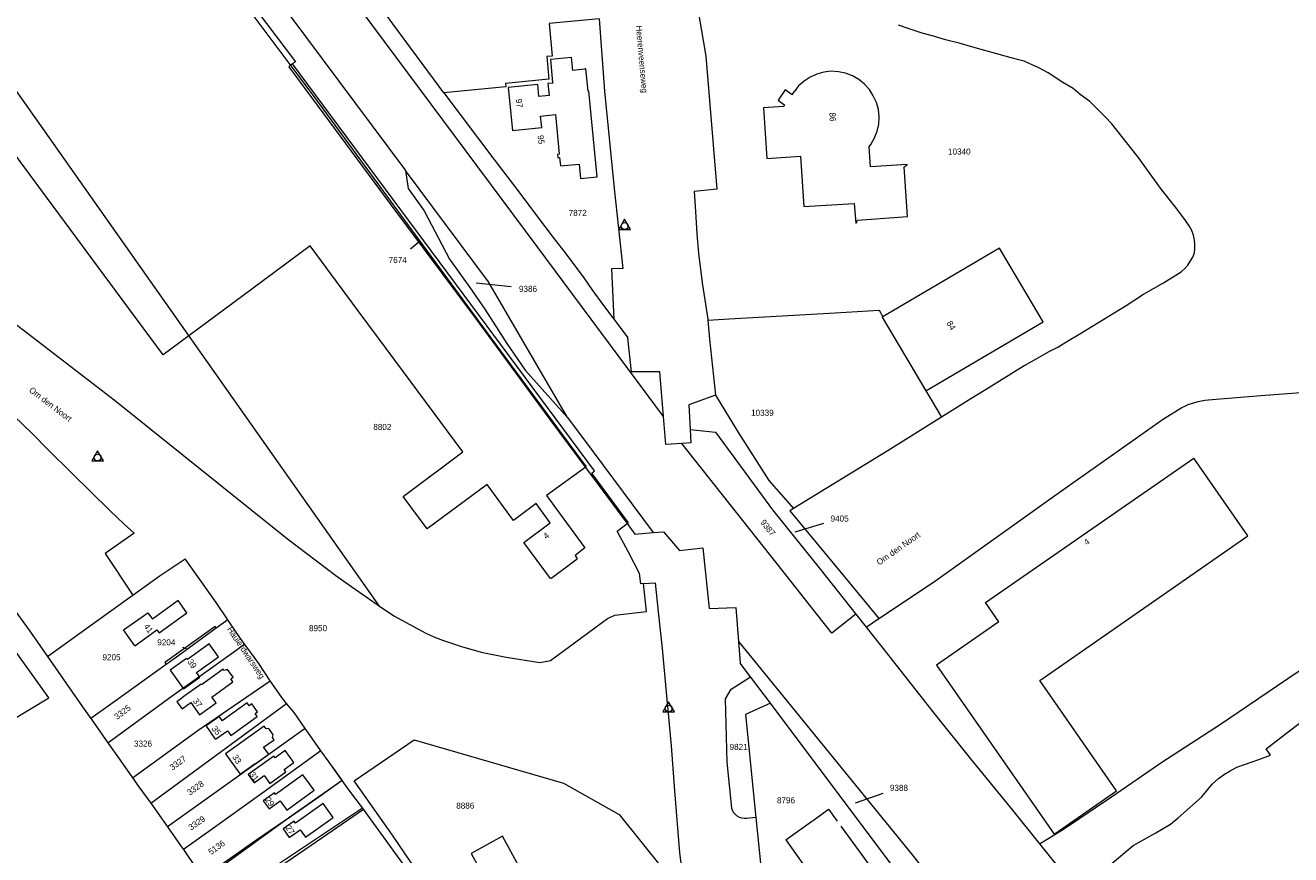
# Model space of a CAD drawing. Header units: metres. Extents: x 195864 to 198202, y 543264 to 544906.
# Tile 16 of 57: x 196108 to 196484, y 544100 to 544346. Entities that reach past the tile are written whole.
import ezdxf
from ezdxf.enums import TextEntityAlignment as Align

# ---------------------------------------------------------------- set-up
doc = ezdxf.new("R2010")
doc.units = ezdxf.units.M
doc.header["$MEASUREMENT"] = 0
for name, color, linetype, lineweight in [('Level 1', 7, 'Continuous', 0), ('Level 10', 7, 'Continuous', 0), ('Level 11', 7, 'Continuous', 0), ('Level 2', 7, 'Continuous', 0), ('Level 31', 7, 'Continuous', 0), ('Level 32', 7, 'Continuous', 0), ('Level 34', 7, 'Continuous', 0), ('Level 55', 7, 'Continuous', 0)]:
    doc.layers.add(name, color=color, linetype=linetype, lineweight=lineweight)
doc.styles.add('Style-CHAR_FAST_FONT', font='CHAR_FAST_FONT.shx')

# ---------------------------------------------------------------- blocks, each defined once
blk = doc.blocks.new('DC')
at = {"layer": 'Level 10', "color": 7, "linetype": 'Continuous', "lineweight": 0, "flags": 128}
blk.add_lwpolyline([(-1.84, -0.9), (1.63, -0.9), (-0.11, 2.1), (-1.84, -0.9)], dxfattribs=at)
at = {"layer": 'Level 10', "color": 7, "linetype": 'Continuous', "lineweight": 0}
blk.add_circle((-0.11, 0.11), 1, dxfattribs=at)

msp = doc.modelspace()

# ---------------------------------------------------------------- linework, layer by layer
at = {"layer": 'Level 1', "color": 7, "linetype": 'Continuous', "lineweight": 0}
for p, q in [((196114.84, 544432.91), (196188.38, 544335.18)), ((196308.1, 544348.41), (196310.08, 544336.84)), ((196310.08, 544336.84), (196313.39, 544297.37)), ((196188.38, 544335.18), (196187.52, 544334.53)), ((196459.13, 544234.85), (196474.68, 544236.13)), ((196474.68, 544236.13), (196497.36, 544237.89)), ((196445.8, 544229.24), (196451.27, 544232.56)), ((196413.91, 544206.7), (196445.8, 544229.24)), ((196377.61, 544180.76), (196413.91, 544206.7)), ((196361.37, 544169.92), (196377.61, 544180.76)), ((196168.29, 544169.59), (196164.9, 544167.11)), ((196354.57, 544171.27), (196357.62, 544167.42)), ((196357.62, 544167.42), (196361.37, 544169.92)), ((196319.76, 544163.18), (196320.28, 544156.72)), ((196323.34, 544152.65), (196320.28, 544156.72)), ((196320.85, 544151.09), (196323.34, 544152.65)), ((196329.24, 544144.8), (196323.34, 544152.65)), ((196145.45, 544115.13), (196185.77, 544144.78)), ((196329.24, 544144.8), (196321.83, 544141.43)), ((196379.93, 544077.33), (196329.24, 544144.8)), ((196321.83, 544141.43), (196324.92, 544110.88)), ((196191.28, 544137.29), (196150.43, 544108.12)), ((196202.22, 544121.92), (196202.2, 544121.96)), ((196208.55, 544113.39), (196208.27, 544113.76)), ((196324.92, 544110.88), (196322.26, 544110.65)), ((196324.92, 544110.88), (196330.66, 544054.17)), ((196409.06, 544103.11), (196413.61, 544105.86)), ((196409.06, 544103.11), (196417.28, 544092.86))]:
    msp.add_line(p, q, dxfattribs=at)
at = {"layer": 'Level 1', "color": 7, "linetype": 'Continuous', "lineweight": 0, "flags": 128}
for points in [[(196074.23, 544500), (196181.48, 544356.05), (196221.05, 544302.88)], [(196297.57, 544229.91), (196260.11, 544280.39), (196197.15, 544364.93), (196096.39, 544500)], [(196232.37, 544325.98), (196229.32, 544330.07), (196217.22, 544346.42), (196214.4, 544350.34), (196206.82, 544360.47), (196198.59, 544371.16), (196189.57, 544383.67), (196181.62, 544394.42), (196170, 544410.25), (196162.83, 544420.04), (196155.31, 544429.99), (196148.81, 544438.55)], [(196213.34, 544173.65), (196070.08, 544377.02), (196058.68, 544391.84), (196114.84, 544432.91)], [(196278.49, 544347.96), (196263.66, 544346.51), (196264.49, 544336.87), (196262.89, 544336.71), (196263.55, 544329.97), (196250.64, 544328.7), (196250.74, 544327.7), (196232.37, 544325.98)], [(196278.49, 544347.96), (196280.09, 544326.41), (196282.87, 544297.53), (196285.46, 544273.82), (196282.16, 544273.75), (196282.84, 544258.78)], [(196412.54, 544249.51), (196414.47, 544250.49), (196416.88, 544251.97), (196420.98, 544254.39), (196434.8, 544262.86), (196439.93, 544266.2), (196445.83, 544269.61), (196451.04, 544272.8), (196452.2, 544273.81), (196453.06, 544274.82), (196453.83, 544276.06), (196454.53, 544277.23), (196455, 544278.47), (196455.15, 544279.79), (196455.15, 544280.95), (196455, 544282.27), (196454.77, 544283.67), (196454.22, 544285.07), (196453.45, 544286.47), (196452.17, 544288.36), (196449.14, 544292.4), (196445.26, 544297.3), (196441.07, 544302.97), (196438.58, 544306.46), (196436.87, 544308.71), (196435.01, 544311.12), (196430.5, 544316.71), (196428.56, 544318.81), (196423.98, 544323.39), (196421.1, 544325.49), (196419.01, 544327.2), (196415.98, 544329.06), (196411.67, 544331.89), (196408.65, 544333.44), (196407.09, 544334.14), (196405.77, 544334.76), (196404.53, 544335.31), (196402.98, 544335.77), (196400.65, 544336.39), (196394.67, 544338.03), (196390.01, 544339.35), (196385.19, 544340.67), (196381.15, 544341.68), (196377.66, 544342.76), (196374.24, 544343.7), (196370.12, 544345.09), (196367.25, 544346.03)], [(196000, 544342.16), (196015.18, 544329.95), (196015.14, 544330), (196103.8, 544258.63), (196134.57, 544234.81), (196186.01, 544193.65), (196200.38, 544182.73), (196205.1, 544179.4), (196212.59, 544174.16), (196213.34, 544173.65)], [(196187.52, 544334.53), (196186.38, 544333.67), (196216.68, 544292.73), (196242.26, 544258.44), (196263.81, 544229.05), (196286.76, 544198.11)], [(196286.76, 544198.11), (196287.16, 544198.4), (196276.27, 544213.08), (196277.09, 544213.77), (196187.52, 544334.53)], [(196232.37, 544325.98), (196247.19, 544306.29), (196254.65, 544296.6), (196259.92, 544289.53), (196264.86, 544283.07), (196268.71, 544278.1), (196273.9, 544271.04), (196276.32, 544267.59), (196279.79, 544262.81), (196282.51, 544259.21), (196282.84, 544258.78)], [(196269.04, 544229.58), (196245.59, 544269.91), (196221.05, 544302.88)], [(196221.05, 544302.88), (196221.82, 544297.53), (196226.54, 544290.94), (196234.1, 544276.55), (196240.09, 544268.19), (196244.58, 544261.74), (196251.05, 544251.54), (196256.54, 544243.69), (196269.04, 544229.58)], [(196313.39, 544297.37), (196306.62, 544296.69), (196307.01, 544290.7)], [(196307.01, 544290.7), (196307.42, 544284.15), (196307.89, 544278.4), (196308.99, 544269.56), (196310.69, 544258.82), (196310.71, 544258.52)], [(196282.84, 544258.78), (196283.18, 544258.34), (196286.93, 544253.22)], [(196310.71, 544258.52), (196316.98, 544258.88), (196332.74, 544259.8), (196348.42, 544260.71), (196361.49, 544261.47), (196362.64, 544259.49), (196362.44, 544259.38), (196379.95, 544229.7)], [(196310.71, 544258.52), (196311.14, 544252.88), (196313.01, 544236.19)], [(196297.57, 544229.91), (196296.46, 544243.19), (196288.02, 544243.15), (196286.93, 544253.22)], [(196137.53, 544197.99), (196133.29, 544201.97), (196122.17, 544213.03), (196114.93, 544220.1), (196110.34, 544224.73), (196104.84, 544230.09), (196102.93, 544232.07), (196101.83, 544232.95), (196099.61, 544234.84), (196093.14, 544240.11), (196083.79, 544247.44), (196083, 544246.91)], [(196412.54, 544249.51), (196404.56, 544244.95), (196392.72, 544237.64)], [(196313.01, 544236.19), (196305.1, 544233.38), (196305.48, 544226.03)], [(196313.01, 544236.19), (196319.57, 544225.33), (196328.82, 544210.9), (196336.09, 544202.57)], [(196392.72, 544237.64), (196388.73, 544235.18), (196379.95, 544229.7)], [(196061.9, 544232.33), (196063.92, 544229.44), (196071.71, 544218.32), (196072.25, 544218.72), (196078.09, 544211.08), (196084.51, 544201.81), (196089.6, 544194.61), (196098.52, 544181.87), (196104.2, 544173.75), (196109.56, 544166.2), (196114.81, 544158.66)], [(196269.04, 544229.58), (196276.69, 544219.47), (196294.51, 544195.45)], [(196303, 544221.92), (196298.26, 544221.6), (196297.57, 544229.91)], [(196379.95, 544229.7), (196363.87, 544219.65), (196336.09, 544202.57)], [(196305.48, 544226.03), (196305.69, 544222.11), (196303, 544221.92)], [(196305.48, 544226.03), (196312.96, 544225.3), (196329.89, 544202.21), (196344.07, 544184.53), (196354.57, 544171.27)], [(196354.57, 544171.27), (196347.45, 544165.65), (196331.26, 544186.15), (196303, 544221.92)], [(196336.09, 544202.57), (196335.02, 544201.91), (196351.18, 544182.32), (196361.37, 544169.92)], [(196137.53, 544197.99), (196140.55, 544195.29), (196131.98, 544189.22), (196140.14, 544176.88)], [(196291.58, 544180.34), (196290.83, 544180.28), (196290.45, 544183.32), (196287.16, 544189.61), (196283.79, 544195.88), (196286.76, 544198.11)], [(196286.76, 544198.11), (196289.06, 544195.01), (196294.51, 544195.45)], [(196294.51, 544195.45), (196297.5, 544195.69), (196302.3, 544190.17), (196309.17, 544190.89), (196311.11, 544172.96), (196318.97, 544173.22), (196319.76, 544163.18)], [(196140.14, 544176.88), (196141.96, 544178.21), (196147.97, 544182.52), (196155.66, 544187.69)], [(196168.29, 544169.59), (196164.85, 544174.7), (196155.66, 544187.69)], [(196413.61, 544105.86), (196416.17, 544107.42), (196430.37, 544117.02), (196445.35, 544127.28), (196462.75, 544138.56), (196479.62, 544150.06), (196498.66, 544162.94), (196519.01, 544177.07), (196537.31, 544189.46)], [(196213.34, 544173.65), (196217.52, 544170.77), (196227.01, 544165.64), (196229.46, 544164.49), (196231.96, 544163.5), (196237.63, 544161.62), (196243.46, 544159.96), (196250.85, 544158.51), (196260.89, 544156.94), (196264.04, 544157.48), (196280.89, 544169.98), (196283.1, 544170.91), (196292.45, 544172.08), (196291.58, 544180.34)], [(196291.58, 544180.34), (196295.09, 544180.5), (196295.96, 544171.91), (196297.15, 544161.04), (196298.45, 544147.05), (196299.84, 544132.21), (196300.83, 544118.85), (196302.28, 544100.41), (196303.11, 544094.34), (196303.85, 544086.5), (196304.78, 544077.57), (196305.46, 544071.88), (196306.01, 544066.69), (196306.4, 544062.83)], [(196114.81, 544158.66), (196124.47, 544165.63), (196138.9, 544175.99), (196140.14, 544176.88)], [(196173.27, 544162.39), (196170.81, 544165.87), (196168.29, 544169.59)], [(196164.9, 544167.11), (196164.55, 544167.61), (196149.6, 544156.92), (196150.03, 544156.28)], [(196164.9, 544167.11), (196152.68, 544158.18), (196150.03, 544156.28)], [(196357.62, 544167.42), (196362.22, 544161.61), (196377.78, 544141.77), (196388.63, 544128.29), (196401.05, 544113.12), (196409.06, 544103.11)], [(196075.04, 544122.31), (196097.4, 544135.72), (196115.2, 544146.39), (196103.03, 544163.45)], [(196132.76, 544133.09), (196151.86, 544147.04), (196165.52, 544156.82), (196173.27, 544162.39)], [(196180.86, 544151.5), (196177.55, 544156.61), (196174.22, 544161.04), (196173.27, 544162.39)], [(196319.76, 544163.18), (196371.35, 544099.7), (196381.88, 544086.3), (196386.6, 544080.1)], [(196114.81, 544158.66), (196125.23, 544143.71), (196127.67, 544140.31)], [(196150.03, 544156.28), (196134.21, 544144.96), (196127.67, 544140.31)], [(196140.04, 544122.7), (196159.57, 544136.79), (196180.86, 544151.5)], [(196185.77, 544144.78), (196184.38, 544146.5), (196181.36, 544150.74), (196180.86, 544151.5)], [(196317.77, 544113.68), (196316.44, 544127.28), (196315.88, 544146.09), (196317.58, 544149.04), (196320.85, 544151.09)], [(196191.28, 544137.29), (196187.96, 544142.06), (196185.77, 544144.78)], [(196430.01, 544096.86), (196436.8, 544102.63), (196443.53, 544106.32), (196447.92, 544108.93), (196450.23, 544110.82), (196453.63, 544113.85), (196457.08, 544116.97), (196458.99, 544119.21), (196460.3, 544120.79), (196462.11, 544122.47), (196463.91, 544123.76), (196465.6, 544124.78), (196467.57, 544125.88), (196469.82, 544126.62), (196471.84, 544127.31), (196474.08, 544128.11), (196477.62, 544129.43), (196476.25, 544131.25), (196483.18, 544136.65), (196489.85, 544141.66)], [(196127.67, 544140.31), (196127.98, 544139.88), (196132.76, 544133.09)], [(196195.94, 544130.71), (196192.71, 544135.23), (196191.28, 544137.29)], [(196132.76, 544133.09), (196136.36, 544127.97), (196140.04, 544122.7)], [(196195.94, 544130.71), (196178.38, 544117.99), (196162.73, 544106.78), (196155.14, 544101.38)], [(196202.2, 544121.96), (196198.39, 544127.29), (196195.94, 544130.71)], [(196251.05, 544056.98), (196245.89, 544065.05), (196242.6, 544069.2), (196236.57, 544077.79), (196229.57, 544087.51), (196224.43, 544094.84), (196217.2, 544105.64), (196205.8, 544121.81), (196223.63, 544133.94), (196267.84, 544121.05), (196284.36, 544111.78), (196297.27, 544095.79), (196302.56, 544080.57), (196303.89, 544080.82), (196304.37, 544077.3)], [(196140.04, 544122.7), (196141.94, 544119.97), (196145.45, 544115.13)], [(196160.89, 544093.13), (196176.9, 544104.35), (196187.19, 544111.44), (196195.27, 544117.01), (196198.52, 544119.31), (196202.2, 544121.96)], [(196208.27, 544113.76), (196204.48, 544118.76), (196202.22, 544121.92)], [(196145.45, 544115.13), (196147.4, 544112.45), (196150.43, 544108.12)], [(196166.2, 544085.68), (196180.09, 544094.95), (196189.28, 544101.08), (196203.86, 544110.82), (196208.27, 544113.76)], [(196224.63, 544091.23), (196223.56, 544092.64), (196209.58, 544112.02), (196208.55, 544113.39)], [(196150.43, 544108.12), (196154.28, 544102.62), (196155.14, 544101.38)], [(196155.14, 544101.38), (196158.88, 544095.96), (196160.89, 544093.13)]]:
    msp.add_lwpolyline(points, dxfattribs=at)
at = {"layer": 'Level 1', "color": 7, "linetype": 'Continuous', "lineweight": 0, "extrusion": (0, 0, -1)}
for centre, radius, start, end in [((-196460.8, 544214.59), 20.33, 62.0779, 85.3105), ((-196321.66, 544114.61), 4, 261.4554, 346.5828)]:
    msp.add_arc(centre, radius, start, end, dxfattribs=at)
at = {"layer": 'Level 11', "color": 7, "linetype": 'Continuous', "lineweight": 13}
for p, q in [((196333.67, 544326.81), (196331.53, 544323.74)), ((196335.67, 544325.41), (196333.67, 544326.81)), ((196335.67, 544325.41), (196336.26, 544326.29)), ((196333.18, 544321.88), (196327.19, 544321.48)), ((196327.19, 544321.48), (196328.18, 544306.47)), ((196328.18, 544306.47), (196338.16, 544307.14)), ((196470.86, 544194.48), (196454.83, 544217.59)), ((196264.1, 544181.83), (196271.98, 544187.65)), ((196140.73, 544161.86), (196144.67, 544164.72)), ((196333.79, 544104.26), (196341.47, 544109.71)), ((196341.47, 544109.71), (196342.31, 544110.32))]:
    msp.add_line(p, q, dxfattribs=at)
at = {"layer": 'Level 11', "color": 7, "linetype": 'Continuous', "lineweight": 13, "flags": 128}
for points in [[(196112.11, 544435.58), (196127.36, 544414.84), (196149.6, 544384.72), (196172.21, 544353.85), (196193.8, 544324.83), (196221.67, 544286.82), (196246.08, 544253.64), (196269.12, 544222.29), (196274.63, 544214.96), (196262.8, 544206.43), (196274.24, 544190.91), (196271.3, 544188.65), (196271.98, 544187.65)], [(196264.04, 544181.85), (196256.1, 544192.56), (196263.96, 544198.39), (196259.77, 544204.05), (196253.08, 544199.09), (196245.21, 544209.7), (196227.45, 544196.53), (196220.28, 544206.21), (196238.05, 544219.38), (196218.16, 544246.23), (196207.02, 544261.27), (196192.74, 544280.54), (196172.33, 544265.41), (196149.17, 544248.25), (196135.02, 544267.34), (196111.48, 544299.11), (196091.28, 544326.37), (196068.48, 544357.43), (196059.66, 544369.34), (196073.59, 544379.6), (196069.25, 544385.5), (196071.59, 544387.23), (196052.85, 544412.64), (196037.72, 544433.27)], [(196264.64, 544329.07), (196264.67, 544328.85), (196263.27, 544328.71), (196263.62, 544325.18), (196260.56, 544324.88), (196260.22, 544328.41), (196251.51, 544327.56), (196252.76, 544314.82), (196261.42, 544315.67), (196261.09, 544319.05), (196265.46, 544319.48), (196266.62, 544307.74), (196266.07, 544307.68), (196266.17, 544306.69), (196266.72, 544306.74), (196266.96, 544304.25), (196272.48, 544304.8), (196272.9, 544300.52), (196277.89, 544301.01), (196275.39, 544326.48), (196275.17, 544326.46), (196274.52, 544333.08), (196274.2, 544333.05), (196274.21, 544332.94), (196270.68, 544332.59), (196270.3, 544336.44)], [(196270.3, 544336.44), (196263.98, 544335.81), (196264.64, 544329.07)], [(196358.52, 544309.94), (196359.04, 544310.67), (196360.15, 544312.58), (196360.9, 544314.57), (196361.36, 544316.7), (196361.52, 544318.86), (196361.26, 544321.03), (196360.7, 544323.11), (196359.77, 544325.11), (196358.63, 544326.93), (196357.17, 544328.53), (196355.48, 544329.9), (196353.59, 544330.99), (196351.57, 544331.76), (196349.44, 544332.21), (196347.2, 544332.36), (196345.11, 544332.09), (196342.99, 544331.53), (196341.05, 544330.64), (196339.22, 544329.44), (196337.6, 544328.01), (196336.26, 544326.29)], [(196331.53, 544323.74), (196333.5, 544322.34), (196333.18, 544321.88)], [(196338.16, 544307.14), (196339.16, 544292.18), (196354.14, 544293.15), (196354.59, 544287.26)], [(196354.59, 544287.26), (196354.73, 544287.27), (196355.07, 544288.21), (196369.94, 544289.21), (196368.9, 544304.04), (196369.85, 544304.57), (196369.83, 544304.72), (196358.92, 544304.02), (196358.52, 544309.94)], [(196362.44, 544259.38), (196375.35, 544237.51), (196410.1, 544258), (196397.2, 544279.88), (196362.44, 544259.38)], [(196396.97, 544168.98), (196393.01, 544174.71), (196454.83, 544217.59)], [(196416.17, 544141.48), (196409.13, 544151.6), (196470.86, 544194.48)], [(196144.67, 544164.72), (196147.3, 544166.63), (196147.99, 544165.69), (196156.21, 544171.67)], [(196156.21, 544171.67), (196153.58, 544175.29), (196145.94, 544169.74)], [(196140.73, 544161.86), (196137.41, 544166.63), (196144.61, 544171.64), (196145.94, 544169.74)], [(196396.97, 544168.98), (196378.47, 544156.1), (196413.38, 544105.97), (196431.91, 544118.87), (196416.17, 544141.48)], [(196165.58, 544158.58), (196162.83, 544162.42), (196156.36, 544157.78)], [(196156.36, 544157.78), (196156.11, 544158.14), (196151.19, 544154.64), (196155.13, 544149.1), (196159.97, 544152.54), (196159.01, 544153.9), (196165.58, 544158.58)], [(196163.57, 544146.63), (196169.83, 544151.18), (196169.19, 544152.06), (196169.9, 544152.57), (196168.27, 544154.81), (196167.22, 544154.55), (196166.93, 544154.94), (196160.56, 544150.3), (196160.41, 544150.51), (196155.67, 544147.07)], [(196155.67, 544147.07), (196153.2, 544145.27), (196154.76, 544143.14), (196157.3, 544144.99), (196159.94, 544141.36), (196164.82, 544144.91), (196163.57, 544146.63)], [(196164.7, 544134.19), (196168.18, 544136.67), (196169.17, 544135.28), (196177.07, 544140.92), (196176.44, 544141.8), (196177.11, 544142.28)], [(196177.11, 544142.28), (196175.43, 544144.64), (196174.63, 544144.08), (196174.05, 544144.89), (196166.63, 544139.59)], [(196164.7, 544134.19), (196161.87, 544138.16), (196165.7, 544140.89), (196166.63, 544139.59)], [(196182.03, 544133.98), (196181.53, 544134.68), (196181.81, 544135.44), (196180.45, 544137.34), (196179.65, 544137.2), (196179.07, 544138.02), (196167.61, 544129.82), (196171.96, 544123.75), (196176.42, 544126.94), (196176.49, 544126.85), (196180.45, 544129.68), (196178.95, 544131.78), (196182.03, 544133.98)], [(196187.91, 544127.24), (196185.33, 544130.83), (196182.32, 544128.66), (196181.97, 544129.15), (196174.35, 544123.67), (196176.12, 544121.2), (196179.09, 544123.33), (196180.76, 544121), (196185.54, 544124.43), (196185.01, 544125.17), (196187.91, 544127.24)], [(196193.89, 544119), (196190.57, 544123.58), (196182.5, 544117.74), (196182.14, 544118.24), (196178.82, 544115.84), (196180.54, 544113.46), (196183.82, 544115.84), (196185.78, 544113.13), (196193.89, 544119)], [(196199.53, 544110.91), (196196.6, 544115.04), (196188.43, 544109.23), (196187.98, 544109.86), (196184.74, 544107.56), (196186.56, 544105), (196189.76, 544107.27), (196191.32, 544105.08), (196199.53, 544110.91)], [(196342.31, 544110.32), (196346.47, 544113.34), (196349.02, 544109.84)], [(196350.11, 544108.34), (196360.51, 544094.05), (196360.61, 544094.12), (196372.45, 544077.84), (196354.37, 544065.06)], [(196258.89, 544088.69), (196249.74, 544105.36), (196240.48, 544100.24), (196242.72, 544096.11)], [(196333.79, 544104.26), (196340.55, 544094.8), (196336.16, 544091.66), (196339.6, 544086.9), (196339.02, 544086.48), (196342.71, 544081.31), (196342.63, 544081.25)]]:
    msp.add_lwpolyline(points, dxfattribs=at)
at = {"layer": 'Level 31', "color": 7, "linetype": 'Continuous', "lineweight": 0}
for p, q in [((196222.54, 544279.63), (196225.05, 544281.81)), ((196252.31, 544268.34), (196242.01, 544269.48)), ((196345.01, 544198.18), (196336.46, 544195.62)), ((196154.88, 544161.42), (196155.98, 544161.09)), ((196362.63, 544118.06), (196354.4, 544115.2))]:
    msp.add_line(p, q, dxfattribs=at)
at = {"layer": 'Level 55', "color": 7, "linetype": 'Continuous', "lineweight": 0, "flags": 128}
for points in [[(196232.37, 544325.98), (196229.32, 544330.07), (196217.22, 544346.42), (196214.4, 544350.34), (196206.82, 544360.47), (196198.59, 544371.16), (196189.57, 544383.67), (196181.62, 544394.42), (196170, 544410.25), (196162.83, 544420.04), (196155.31, 544429.99), (196148.81, 544438.55)], [(196278.49, 544347.96), (196263.66, 544346.51), (196264.49, 544336.87), (196262.89, 544336.71), (196263.55, 544329.97), (196250.64, 544328.7), (196250.74, 544327.7), (196232.37, 544325.98)], [(196061.9, 544232.33), (196063.92, 544229.44), (196071.71, 544218.32), (196072.25, 544218.72), (196078.09, 544211.08), (196084.51, 544201.81), (196089.6, 544194.61), (196098.52, 544181.87), (196104.2, 544173.75), (196109.56, 544166.2), (196114.81, 544158.66)], [(196114.81, 544158.66), (196125.23, 544143.71), (196127.67, 544140.31)], [(196127.67, 544140.31), (196127.98, 544139.88), (196132.76, 544133.09)], [(196132.76, 544133.09), (196136.36, 544127.97), (196140.04, 544122.7)], [(196202.22, 544121.92), (196198.39, 544127.29), (196195.94, 544130.71)], [(196140.04, 544122.7), (196141.94, 544119.97), (196145.45, 544115.13)], [(196202.22, 544121.92), (196187.4, 544111.5), (196170.51, 544099.27), (196161.26, 544092.61)], [(196208.55, 544113.39), (196204.48, 544118.76), (196202.22, 544121.92)], [(196145.45, 544115.13), (196147.4, 544112.45), (196150.43, 544108.12)], [(196166.87, 544084.75), (196178.99, 544093.06), (196192.99, 544102.71), (196208.55, 544113.39)], [(196150.43, 544108.12), (196154.28, 544102.62), (196155.14, 544101.38)], [(196155.14, 544101.38), (196158.88, 544095.96), (196161.26, 544092.61)]]:
    msp.add_lwpolyline(points, dxfattribs=at)

# ---------------------------------------------------------------- block references
at = {"layer": 'Level 10', "color": 7, "linetype": 'Continuous', "lineweight": 0}
for p in [(196286.12, 544286.32), (196129.81, 544217.61), (196299.17, 544143.15)]:
    msp.add_blockref('DC', p, dxfattribs=at)

# ---------------------------------------------------------------- texts
at = {"layer": 'Level 2', "color": 7, "linetype": 'Continuous', "lineweight": 13, "style": 'Style-CHAR_FAST_FONT'}
for s, p in [('10340', (196385.28, 544308.53)), ('10339', (196326.87, 544231.01)), ('9388', (196367.37, 544119.7))]:
    msp.add_text(s, height=1.8, dxfattribs=at).set_placement(p, align=Align.MIDDLE_CENTER)
for s, rotation, p in [('7872', 0, (196272.1, 544290.33)), ('7674', 0, (196218.72, 544276.36)), ('9386', 0, (196257.35, 544267.79)), ('8802', 0, (196214.15, 544226.81)), ('9387', 308.6509, (196328.53, 544196.9)), ('9405', 0, (196349.78, 544199.62)), ('8950', 0, (196195.07, 544167.1)), ('9204', 0, (196150.08, 544162.88)), ('9205', 0, (196133.83, 544158.46)), ('3325', 37.3301, (196137.07, 544142.17)), ('3326', 0, (196143.17, 544132.84)), ('9821', 0, (196319.82, 544131.85)), ('3327', 36.5015, (196153.51, 544127.11)), ('3328', 35.8583, (196158.71, 544119.67)), ('8886', 0, (196238.75, 544114.43)), ('8796', 0, (196333.87, 544116.01)), ('3329', 34.7097, (196159.11, 544109.27)), ('5136', 35.698, (196164.98, 544102.02))]:
    msp.add_text(s, height=1.8, rotation=rotation, dxfattribs=at).set_placement(p, align=Align.MIDDLE_CENTER)
at = {"layer": 'Level 32', "color": 7, "linetype": 'Continuous', "lineweight": 13, "style": 'Style-CHAR_FAST_FONT'}
for s, rotation, p in [('97', 277.3524, (196253.7, 544324.1)), ('86', 273.7836, (196346.73, 544320.08)), ('95', 277.3524, (196260.16, 544313.28)), ('84', 300.5411, (196381.42, 544257.61)), ('4', 36.5033, (196262.7, 544193.41)), ('4', 34.7387, (196423.03, 544191.58)), ('41', 306.8699, (196143.25, 544167.55)), ('39', 304.6915, (196156.24, 544157.12)), ('37', 306.0905, (196157.86, 544145.47)), ('35', 307.6035, (196163.39, 544137.22)), ('33', 303.5788, (196169.54, 544128.83)), ('31', 306.8699, (196174.61, 544123.65)), ('29', 304.6915, (196179.25, 544116.16)), ('27', 303.5788, (196185.3, 544107.84))]:
    msp.add_text(s, height=1.8, rotation=rotation, dxfattribs=at).set_placement(p)
at = {"layer": 'Level 34', "color": 7, "linetype": 'Continuous', "lineweight": 13, "style": 'Style-CHAR_FAST_FONT'}
for s, rotation, p in [('Heerenveenseweg', 274.9921, (196289.36, 544345.87)), ('Om den Noort', 322.7633, (196109.17, 544237.38)), ('Om den Noort', 35.2314, (196361.54, 544185.66)), ('Haulerdwarsweg', 303.9125, (196167.98, 544166.75))]:
    msp.add_text(s, height=1.8, rotation=rotation, dxfattribs=at).set_placement(p)

doc.saveas('drawing.dxf')
